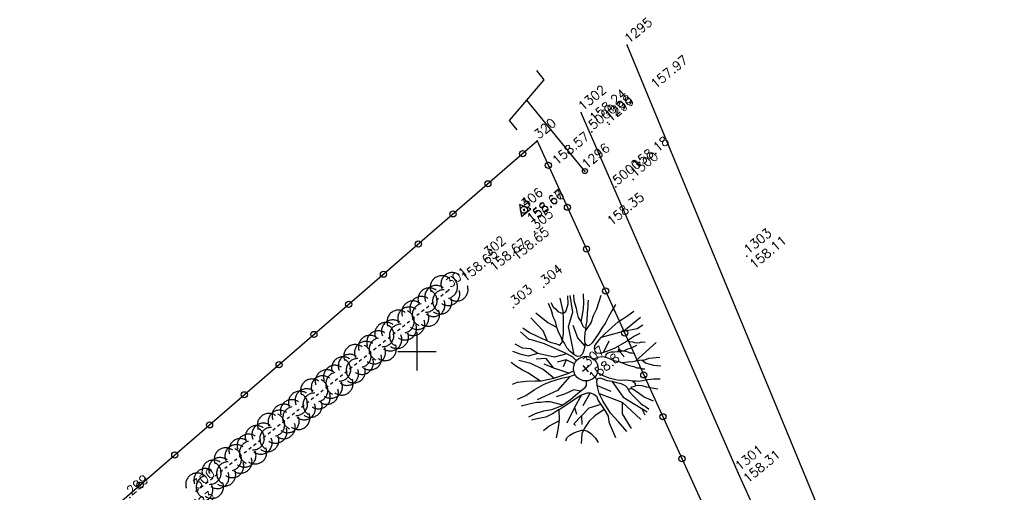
# Model space of a CAD drawing. Header units: feet. Extents: x 529188 to 529675, y 139816 to 140273.
# Tile 111 of 118: x 529487 to 529519, y 140195 to 140211. Entities that reach past the tile are written whole.
import ezdxf
from ezdxf.enums import TextEntityAlignment as Align

# ---------------------------------------------------------------- set-up
doc = ezdxf.new("R2010")
doc.units = ezdxf.units.FT
doc.header["$LTSCALE"] = 2
doc.header["$MEASUREMENT"] = 0
doc.header["$PDSIZE"] = 0.1
doc.linetypes.add('CACHEX2', pattern=[0.75, 0.5, -0.25])
doc.linetypes.add('CONTINU', pattern=[0])
doc.layers.get('0').update_dxf_attribs({"linetype": 'CONTINUOUS'})
for name, color, linetype in [('ARBRES', 70, 'CONTINUOUS'), ('BORDURETTE', 20, 'CONTINUOUS'), ('CARROYAGE', 7, 'CONTINUOUS'), ('CLOTURE', 1, 'CONTINUOUS'), ('HAIE', 80, 'CACHEX2'), ('POLYGO', 241, 'CONTINUOUS'), ('POTEAU_PTT', 214, 'CONTINUOUS'), ('TOPOALT', 3, 'CONTINUOUS'), ('TOPOJIS', 7, 'CONTINUOUS'), ('TOPOJIS-GELE', 7, 'CONTINUOUS'), ('TOPOMAT', 142, 'CONTINUOUS'), ('TROTTOIR', 7, 'CONTINUOUS')]:
    doc.layers.add(name, color=color, linetype=linetype)
doc.styles.get("Standard").update_dxf_attribs({"font": 'ROMANS.SHX'})

# ---------------------------------------------------------------- blocks, each defined once
blk = doc.blocks.new('TCPOINT')
at = {"color": 0}
blk.add_point((0, 0), dxfattribs=at)
at = {"layer": 'TOPOALT'}
blk.add_attdef('ALT', text='', height=0.3, dxfattribs=at).set_placement((0.1, -0.1), align=Align.TOP_LEFT)
at = {"layer": 'TOPOMAT'}
blk.add_attdef('MAT', (0.1, 0.1), '', height=0.3, dxfattribs=at)
blk = doc.blocks.new('191')
for p, q in [((0.138, 0), (-0.138, 0)), ((0, -0.138), (0, 0.138))]:
    blk.add_line(p, q)
for points in [[(-0.075, 0.393), (-0.074, 0.396), (-0.089, 0.56), (-0.173, 0.766), (-0.528, 1.475), (-0.775, 1.847), (-0.826, 1.907), (-0.886, 2.275)], [(-0.742, 2.326), (-0.67, 2.078), (-0.552, 1.827), (-0.425, 1.542), (-0.35, 1.403), (-0.247, 1.264), (-0.17, 1.135), (-0.084, 1.142), (-0.024, 1.176), (0.02, 1.271), (0.074, 1.494), (0.117, 1.641), (0.205, 1.812), (0.25, 1.984), (0.338, 2.172), (0.404, 2.408)], [(-0.395, 1.487), (-0.294, 1.833), (-0.336, 2.418)], [(-0.108, 2.439), (-0.008, 1.951), (0.122, 1.651)], [(0.525, 0.689), (0.444, 0.595), (0.331, 0.51), (0.219, 0.442), (0.116, 0.435), (0.047, 0.478), (-0.012, 0.591), (-0.045, 0.755), (-0.052, 0.918), (-0.016, 1.081), (0.003, 1.202), (0.158, 1.347), (0.324, 1.543), (0.454, 1.698), (0.612, 1.919), (0.804, 2.305)], [(0.486, 2.393), (0.451, 2.231), (0.466, 2.119), (0.475, 2.024), (0.526, 1.92), (0.576, 1.869), (0.68, 1.85), (0.766, 1.91), (0.896, 2.003), (1.048, 2.205)], [(-0.902, 1.372), (-1.197, 1.506), (-1.331, 1.693), (-1.488, 1.936)], [(-0.173, 0.766), (-0.555, 0.944), (-0.902, 1.372), (-0.983, 1.639), (-1.17, 1.827), (-1.275, 2.082)], [(-0.012, 0.591), (0.436, 1.425), (0.837, 1.693), (1.115, 2.172)], [(0.823, 0.995), (0.811, 1.118), (0.855, 1.28), (0.874, 1.436), (0.927, 1.564), (1.005, 1.709), (1.111, 1.95), (1.225, 2.112)], [(0.854, 1.275), (0.986, 1.383), (1.073, 1.468), (1.194, 1.57), (1.299, 1.681), (1.488, 1.936)], [(-1.411, 0.65), (-1.538, 1.071), (-1.63, 1.269), (-1.714, 1.528), (-1.758, 1.695)], [(2.068, 1.003), (1.843, 0.919), (1.644, 0.842), (1.445, 0.75), (1.246, 0.691), (1.065, 0.623), (0.823, 0.557), (0.694, 0.524), (0.564, 0.508), (0.513, 0.542), (0.496, 0.594), (0.505, 0.654), (0.54, 0.714), (0.618, 0.8), (0.723, 0.911), (0.81, 0.98), (0.897, 1.082), (1.027, 1.192), (1.192, 1.373), (1.331, 1.508), (1.418, 1.603), (1.487, 1.671)], [(-1.002, 0.422), (-1.09, 0.864), (-1.277, 1.265), (-1.518, 1.586)], [(0.444, 0.595), (0.436, 0.944), (0.57, 1.345)], [(0.786, 0.961), (1.077, 1.046), (1.285, 1.182), (1.51, 1.284), (1.905, 1.528)], [(-2.169, 1.122), (-2.002, 1.067), (-1.755, 0.91), (-1.524, 0.744), (-1.378, 0.623), (-1.002, 0.422), (-0.522, 0.237), (-0.35, 0.2), (-0.346, 0.201)], [(-0.522, 0.237), (-0.795, 0.677), (-0.795, 1.078), (-1.063, 1.265)], [(-0.795, 0.677), (-0.956, 0.971)], [(-0.18, 0.357), (-0.314, 0.623), (-0.581, 0.757)], [(-1.34, -0.445), (-1.582, -0.097), (-1.703, -0.002), (-1.83, 0.077), (-1.941, 0.164), (-2.155, 0.277), (-2.41, 0.393)], [(-2.356, 0.641), (-2.066, 0.56), (-1.74, 0.531), (-1.389, 0.477), (-1.148, 0.397), (-0.815, 0.265), (-0.566, 0.134), (-0.395, 0.072), (-0.394, 0.072)], [(-0.314, 0.623), (-0.528, 0.516)], [(2.086, -0.23), (1.901, -0.184), (1.591, -0.156), (1.179, -0.091), (0.939, -0.021), (0.784, 0.041), (0.672, 0.085), (0.604, 0.163), (0.597, 0.249), (0.632, 0.326), (0.701, 0.394), (0.813, 0.429), (0.934, 0.452), (1.046, 0.469), (1.192, 0.485), (1.356, 0.492), (1.503, 0.499), (1.649, 0.507), (1.787, 0.514), (1.959, 0.495), (2.157, 0.467), (2.399, 0.457)], [(1.046, 0.469), (1.721, 0.167), (2.436, 0.167)], [(-0.566, 0.134), (-1.17, 0.035), (-1.866, 0.222)], [(0.392, 0.079), (0.465, 0.061), (0.551, 0.035), (0.655, -0.018), (0.722, -0.087), (0.774, -0.174), (0.815, -0.26), (0.858, -0.339), (0.909, -0.417), (0.977, -0.504), (1.028, -0.582), (1.088, -0.685), (1.121, -0.763), (1.19, -0.85), (1.249, -0.937), (1.299, -1.032), (1.385, -1.102), (1.428, -1.171), (1.487, -1.223)], [(0.784, 0.041), (1.159, 0.221)], [(1.721, 0.167), (2.123, -0.047), (2.337, -0.073)], [(-0.249, -0.313), (-0.269, -0.342), (-0.339, -0.427), (-0.434, -0.469), (-0.589, -0.459), (-0.812, -0.457), (-1.027, -0.472), (-1.371, -0.443), (-1.714, -0.329), (-1.945, -0.189), (-2.21, -0.092), (-2.441, -0.038)], [(-2.161, -1.137), (-2.004, -1.005), (-1.734, -0.759), (-1.517, -0.477), (-1.767, -0.449), (-2.015, -0.395), (-2.221, -0.273), (-2.435, -0.179)], [(-0.589, -0.459), (-0.742, -0.286), (-1.063, -0.205), (-1.331, -0.098)], [(0.746, -0.127), (0.817, -0.054), (0.877, -0.054), (0.998, -0.107), (1.066, -0.168), (1.144, -0.213), (1.22, -0.273), (1.289, -0.308), (1.357, -0.377), (1.408, -0.447), (1.442, -0.508), (1.485, -0.551), (1.553, -0.629)], [(1.753, -0.467), (1.641, -0.44), (1.538, -0.405), (1.453, -0.37), (1.331, -0.343), (1.263, -0.3), (1.246, -0.248), (1.247, -0.188), (1.292, -0.109)], [(1.641, -0.161), (1.66, -0.217), (1.728, -0.286), (1.762, -0.347), (1.831, -0.408), (1.899, -0.46), (1.968, -0.487), (2.038, -0.558)], [(-0.65, -0.571), (-1.09, -0.74), (-1.598, -0.981)], [(-1.517, -0.477), (-1.182, -0.514), (-0.839, -0.543), (-0.65, -0.571), (-0.521, -0.614), (-0.453, -0.641), (-0.394, -0.701), (-0.325, -0.805), (-0.3, -0.908), (-0.345, -1.054), (-0.363, -1.209), (-0.383, -1.449), (-0.419, -1.655), (-0.516, -1.818), (-0.551, -1.921), (-0.678, -2.346)], [(-0.263, -2.427), (-0.276, -2.009), (-0.299, -1.628), (-0.235, -1.156), (-0.172, -0.898), (-0.058, -0.658), (0.029, -0.529), (0.09, -0.496), (0.159, -0.522), (0.219, -0.6), (0.294, -0.738), (0.397, -0.851), (0.49, -0.982), (0.575, -1.095), (0.609, -1.172), (0.652, -1.25), (0.651, -1.328), (0.642, -1.396), (0.624, -1.482), (0.631, -1.62), (0.639, -1.741), (0.655, -1.861), (0.671, -1.982), (0.687, -2.094), (0.721, -2.172), (0.758, -2.321)], [(0.944, -1.304), (0.773, -1.121), (0.654, -1.034), (0.551, -0.931), (0.398, -0.723), (0.313, -0.566), (0.254, -0.454), (0.204, -0.344)], [(1.03, -0.586), (1.2, -0.694), (1.337, -0.791), (1.525, -0.896), (1.662, -0.983), (1.816, -1.044), (2.104, -1.238)], [(-2.344, -0.683), (-2.121, -0.686), (-1.889, -0.731), (-1.732, -0.756)], [(-1.09, -0.74), (-1.17, -0.954)], [(-0.394, -0.701), (-0.849, -0.874)], [(-0.172, -0.898), (0.222, -1.596), (0.337, -2.418)], [(-0.058, -0.658), (0.168, -1.088)], [(0.397, -0.851), (0.355, -1.489), (0.655, -2.352)], [(1.42, -0.838), (2.311, -0.789)], [(1.594, -0.94), (1.627, -1.086), (1.712, -1.208), (1.779, -1.303), (1.946, -1.475)], [(-0.363, -1.209), (-0.742, -1.061), (-1.438, -1.141), (-1.438, -1.221)], [(-1.09, -1.101), (-1.25, -1.328)], [(-1.994, -1.409), (-1.911, -1.349), (-1.775, -1.342), (-1.645, -1.361), (-1.508, -1.405), (-1.372, -1.466), (-1.311, -1.51), (-1.244, -1.605), (-1.211, -1.734), (-1.203, -1.829), (-1.195, -1.949), (-1.219, -2.115)], [(-0.379, -1.406), (-0.744, -1.378), (-1.002, -1.392), (-1.26, -1.475), (-1.441, -1.56), (-1.658, -1.792)], [(0.222, -1.596), (-0.019, -1.89), (-0.095, -2.44)], [(1.035, -2.211), (0.887, -1.923), (0.837, -1.742), (0.803, -1.614), (0.762, -1.492), (0.744, -1.449), (0.641, -1.402)], [(0.75, -1.463), (0.754, -1.431), (0.779, -1.406), (0.831, -1.432), (0.926, -1.467), (0.994, -1.511), (1.071, -1.581), (1.147, -1.711), (1.206, -1.772), (1.267, -1.841), (1.403, -1.998)], [(0.915, -1.463), (0.943, -1.381), (0.918, -1.304), (0.97, -1.305), (1.013, -1.339), (1.081, -1.408), (1.184, -1.469), (1.33, -1.549), (1.416, -1.601), (1.501, -1.654), (1.663, -1.788)], [(0.583, -2.144), (0.542, -2.381)]]:
    blk.add_lwpolyline(points)
blk.add_circle((0, 0), 0.4)
blk = doc.blocks.new('269')
for p, q in [((0.035, 0), (-0.035, 0)), ((0, 0.035), (0, -0.035))]:
    blk.add_line(p, q)
blk.add_lwpolyline([(0, 0.231), (-0.2, -0.115), (0.2, -0.115)], close=True)
blk.add_circle((0, 0), 0.113)
blk = doc.blocks.new('376')
at = {"linetype": 'CONTINU', "ltscale": 3}
for p, q in [((0.858, 3.137), (0.858, 3.525)), ((-0.858, 2.835), (0.858, 3.137)), ((0, 0), (0, 2.986)), ((-0.858, 2.441), (-0.858, 2.835))]:
    blk.add_line(p, q, dxfattribs=at)
blk.add_circle((0, 0), 0.0817, dxfattribs=at)
blk = doc.blocks.new('RONDCLOT')
at = {"layer": 'CLOTURE'}
blk.add_circle((0, 0), 0.1, dxfattribs=at)
blk = doc.blocks.new('HAIEBASE')
at = {"layer": 'HAIE'}
for centre, start, end in [((-0.223, 0.05), 14.988, 164.4142), ((0.002, 0.141), 14.988, 164.4142), ((0.227, 0.05), 14.988, 164.4142), ((-0.147, -0.129), 50.5983, 200.0244), ((0.078, 0.086), 243.6198, 27.2304), ((-0.23, -0.099), 196.6108, 340.2213), ((0.022, -0.064), 196.6108, 340.2213), ((0.223, -0.099), 196.6108, 340.2213)]:
    blk.add_arc(centre, 0.25, start, end, dxfattribs=at)

msp = doc.modelspace()

# ---------------------------------------------------------------- linework, layer by layer
at = {"layer": 'BORDURETTE'}
for p, q in [((529510.466, 140196.05), (529505.354, 140207.768)), ((529518.446, 140178.593), (529510.466, 140196.05))]:
    msp.add_line(p, q, dxfattribs=at)
at = {"layer": 'CARROYAGE'}
for p, q in [((529500, 140199.375), (529500, 140200.625)), ((529499.375, 140200), (529500.625, 140200))]:
    msp.add_line(p, q, dxfattribs=at)
at = {"layer": 'CLOTURE', "flags": 128}
msp.add_lwpolyline([(529452.99, 140162.74), (529477.57, 140184.045), (529503.919, 140206.854), (529510.98, 140191.369)], dxfattribs=at)
at = {"layer": 'HAIE', "ltscale": 0.005, "flags": 128}
msp.add_lwpolyline([(529492.797, 140195.446), (529501.04, 140202.008)], dxfattribs=at)
at = {"layer": 'TROTTOIR', "flags": 128}
msp.add_lwpolyline([(529519.353, 140179.734), (529506.856, 140209.97)], dxfattribs=at)

# ---------------------------------------------------------------- block references
at = {"layer": 'ARBRES', "rotation": 39.33073407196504}
msp.add_blockref('191', (529505.503, 140199.438), dxfattribs=at)
at = {"layer": 'CLOTURE'}
for p, rotation in [((529503.444, 140206.443), 40.88040797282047), ((529504.281, 140206.061), 294.5129671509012), ((529502.31, 140205.461), 40.88040797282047), ((529501.175, 140204.479), 40.88040797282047), ((529504.903, 140204.696), 294.5129671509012), ((529500.041, 140203.498), 40.88040797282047), ((529505.525, 140203.332), 294.5129671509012), ((529498.907, 140202.516), 40.88040797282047), ((529506.148, 140201.967), 294.5129671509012), ((529497.773, 140201.534), 40.88040797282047), ((529506.77, 140200.602), 294.5129671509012), ((529496.639, 140200.552), 40.88040797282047), ((529495.505, 140199.571), 40.88040797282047), ((529507.392, 140199.237), 294.5129671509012), ((529494.371, 140198.589), 40.88040797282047), ((529508.015, 140197.872), 294.5129671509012), ((529493.237, 140197.607), 40.88040797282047), ((529492.103, 140196.625), 40.88040797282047), ((529508.637, 140196.508), 294.5129671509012), ((529490.968, 140195.644), 40.88040797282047)]:
    msp.add_blockref('RONDCLOT', p, dxfattribs=dict(at, rotation=rotation))
at = {"layer": 'HAIE', "ltscale": 0.005, "xscale": 1.5, "yscale": 1.5, "zscale": 1.5}
for p, rotation in [((529500.934, 140201.923), 38.52009035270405), ((529500.229, 140201.362), 218.520090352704), ((529499.525, 140200.802), 38.52009035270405), ((529498.821, 140200.241), 218.520090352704), ((529498.117, 140199.681), 38.52009035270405), ((529497.413, 140199.12), 218.520090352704), ((529496.709, 140198.56), 38.52009035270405), ((529496.005, 140197.999), 218.520090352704), ((529495.3, 140197.439), 38.52009035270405), ((529494.596, 140196.878), 218.520090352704), ((529493.892, 140196.318), 38.52009035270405), ((529493.188, 140195.757), 218.520090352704)]:
    msp.add_blockref('HAIEBASE', p, dxfattribs=dict(at, rotation=rotation))
at = {"layer": 'POLYGO', "rotation": 39.33073407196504}
msp.add_blockref('269', (529503.485, 140204.611), dxfattribs=at)
at = {"layer": 'POTEAU_PTT', "rotation": 39.33073407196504}
msp.add_blockref('376', (529505.471, 140205.876), dxfattribs=at)
at = {"layer": 'TOPOJIS'}
ref = msp.add_blockref('TCPOINT', (529506.856, 140209.97, 157.969), dxfattribs=at)
ref.add_attrib('MAT', '1295', (529506.906, 140210.02, 157.969), dxfattribs={"layer": 'TOPOMAT', "height": 0.3, "rotation": 39.3307})
ref.add_attrib('ALT', '157.97', dxfattribs={"layer": 'TOPOALT', "height": 0.3, "rotation": 39.3307}).set_placement((529507.58, 140208.775, 157.969), align=Align.TOP_LEFT)
ref = msp.add_blockref('TCPOINT', (529505.354, 140207.768, 158.236), dxfattribs=at)
ref.add_attrib('MAT', '1302', (529505.404, 140207.818, 158.236), dxfattribs={"layer": 'TOPOMAT', "height": 0.3, "rotation": 39.3307})
ref.add_attrib('ALT', '158.24', dxfattribs={"layer": 'TOPOALT', "height": 0.3, "rotation": 39.3307}).set_placement((529505.58, 140207.676, 158.236), align=Align.TOP_LEFT)
ref = msp.add_blockref('TCPOINT', (529506.209, 140207.452), dxfattribs=at)
ref.add_attrib('MAT', '1298', (529506.259, 140207.502), dxfattribs={"layer": 'TOPOMAT', "height": 0.3, "rotation": 39.3307})
ref = msp.add_blockref('TCPOINT', (529506.262, 140207.405, 158.181), dxfattribs=at)
ref.add_attrib('MAT', '1299', (529506.312, 140207.455, 158.181), dxfattribs={"layer": 'TOPOMAT', "height": 0.3, "rotation": 39.3307})
ref.add_attrib('ALT', '158.18', dxfattribs={"layer": 'TOPOALT', "height": 0.3, "rotation": 39.3307}).set_placement((529506.959, 140206.142, 158.181), align=Align.TOP_LEFT)
ref = msp.add_blockref('TCPOINT', (529505.694, 140207.157), dxfattribs=at)
ref.add_attrib('MAT', '5000', (529505.744, 140207.207), dxfattribs={"layer": 'TOPOMAT', "height": 0.3, "rotation": 39.3307})
ref = msp.add_blockref('TCPOINT', (529503.919, 140206.854, 158.572), dxfattribs=at)
ref.add_attrib('MAT', '320', (529503.969, 140206.904, 158.572), dxfattribs={"layer": 'TOPOMAT', "height": 0.3, "rotation": 39.3307})
ref.add_attrib('ALT', '158.57', dxfattribs={"layer": 'TOPOALT', "height": 0.3, "rotation": 39.3307}).set_placement((529504.366, 140206.285, 158.572), align=Align.TOP_LEFT)
ref = msp.add_blockref('TCPOINT', (529505.471, 140205.876, 158.348), dxfattribs=at)
ref.add_attrib('MAT', '1296', (529505.521, 140205.926, 158.348), dxfattribs={"layer": 'TOPOMAT', "height": 0.3, "rotation": 39.3307})
ref.add_attrib('ALT', '158.35', dxfattribs={"layer": 'TOPOALT', "height": 0.3, "rotation": 39.3307}).set_placement((529506.153, 140204.312, 158.348), align=Align.TOP_LEFT)
ref = msp.add_blockref('TCPOINT', (529506.48, 140205.356), dxfattribs=at)
ref.add_attrib('MAT', '5000', (529506.53, 140205.406), dxfattribs={"layer": 'TOPOMAT', "height": 0.3, "rotation": 39.3307})
ref = msp.add_blockref('TCPOINT', (529507.049, 140205.604), dxfattribs=at)
ref.add_attrib('MAT', '1300', (529507.099, 140205.654), dxfattribs={"layer": 'TOPOMAT', "height": 0.3, "rotation": 39.3307})
ref = msp.add_blockref('TCPOINT', (529503.825, 140203.896, 158.646), dxfattribs=at)
ref.add_attrib('MAT', '305', (529503.875, 140203.946, 158.646), dxfattribs={"layer": 'TOPOMAT', "height": 0.3, "rotation": 39.3307})
ref.add_attrib('ALT', '158.65', dxfattribs={"layer": 'TOPOALT', "height": 0.3, "rotation": 39.3307}).set_placement((529503.059, 140203.18, 158.646), align=Align.TOP_LEFT)
ref = msp.add_blockref('TCPOINT', (529510.748, 140203.1, 158.107), dxfattribs=at)
ref.add_attrib('MAT', '1303', (529510.798, 140203.15, 158.107), dxfattribs={"layer": 'TOPOMAT', "height": 0.3, "rotation": 39.3307})
ref.add_attrib('ALT', '158.11', dxfattribs={"layer": 'TOPOALT', "height": 0.3, "rotation": 39.3307}).set_placement((529510.798, 140202.9, 158.107), align=Align.TOP_LEFT)
ref = msp.add_blockref('TCPOINT', (529501.04, 140202.008, 158.645), dxfattribs=at)
ref.add_attrib('MAT', '301', (529501.09, 140202.058, 158.645), dxfattribs={"layer": 'TOPOMAT', "height": 0.3, "rotation": 39.3307})
ref.add_attrib('ALT', '158.65', dxfattribs={"layer": 'TOPOALT', "height": 0.3, "rotation": 39.3307}).set_placement((529501.384, 140202.475, 158.645), align=Align.TOP_LEFT)
ref = msp.add_blockref('TCPOINT', (529504.129, 140202.093), dxfattribs=at)
ref.add_attrib('MAT', '304', (529504.179, 140202.143), dxfattribs={"layer": 'TOPOMAT', "height": 0.3, "rotation": 39.3307})
ref = msp.add_blockref('TCPOINT', (529503.146, 140201.431), dxfattribs=at)
ref.add_attrib('MAT', '303', (529503.196, 140201.481), dxfattribs={"layer": 'TOPOMAT', "height": 0.3, "rotation": 39.3307})
ref = msp.add_blockref('TCPOINT', (529510.466, 140196.05, 158.314), dxfattribs=at)
ref.add_attrib('MAT', '1301', (529510.516, 140196.1, 158.314), dxfattribs={"layer": 'TOPOMAT', "height": 0.3, "rotation": 39.3307})
ref.add_attrib('ALT', '158.31', dxfattribs={"layer": 'TOPOALT', "height": 0.3, "rotation": 39.3307}).set_placement((529510.591, 140195.927, 158.314), align=Align.TOP_LEFT)
ref = msp.add_blockref('TCPOINT', (529490.634, 140195.247, 158.916), dxfattribs=at)
ref.add_attrib('MAT', '299', (529490.684, 140195.297, 158.916), dxfattribs={"layer": 'TOPOMAT', "height": 0.3, "rotation": 39.3307})
ref.add_attrib('ALT', '158.92', dxfattribs={"layer": 'TOPOALT', "height": 0.3, "rotation": 39.3307}).set_placement((529489.411, 140193.945, 158.916), align=Align.TOP_LEFT)
at = {"layer": 'TOPOJIS-GELE'}
ref = msp.add_blockref('TCPOINT', (529503.493, 140204.59, 158.659), dxfattribs=at)
ref.add_attrib('MAT', '306', (529503.543, 140204.64, 158.659), dxfattribs={"layer": 'TOPOMAT', "height": 0.3, "rotation": 39.3307})
ref.add_attrib('ALT', '158.66', dxfattribs={"layer": 'TOPOALT', "height": 0.3, "rotation": 39.3307}).set_placement((529503.543, 140204.39, 158.659), align=Align.TOP_LEFT)
ref = msp.add_blockref('TCPOINT', (529503.485, 140204.611, 158.671), dxfattribs=at)
ref.add_attrib('MAT', '4', (529503.535, 140204.661, 158.671), dxfattribs={"layer": 'TOPOMAT', "height": 0.3, "rotation": 39.3307})
ref.add_attrib('ALT', '158.67', dxfattribs={"layer": 'TOPOALT', "height": 0.3, "rotation": 39.3307}).set_placement((529503.535, 140204.411, 158.671), align=Align.TOP_LEFT)
ref = msp.add_blockref('TCPOINT', (529502.276, 140203.022, 158.672), dxfattribs=at)
ref.add_attrib('MAT', '302', (529502.326, 140203.072, 158.672), dxfattribs={"layer": 'TOPOMAT', "height": 0.3, "rotation": 39.3307})
ref.add_attrib('ALT', '158.67', dxfattribs={"layer": 'TOPOALT', "height": 0.3, "rotation": 39.3307}).set_placement((529502.326, 140202.822, 158.672), align=Align.TOP_LEFT)
ref = msp.add_blockref('TCPOINT', (529505.503, 140199.438, 158.81), dxfattribs=at)
ref.add_attrib('MAT', '307', (529505.553, 140199.488, 158.81), dxfattribs={"layer": 'TOPOMAT', "height": 0.3, "rotation": 39.3307})
ref.add_attrib('ALT', '158.81', dxfattribs={"layer": 'TOPOALT', "height": 0.3, "rotation": 39.3307}).set_placement((529505.553, 140199.238, 158.81), align=Align.TOP_LEFT)
ref = msp.add_blockref('TCPOINT', (529492.797, 140195.446, 158.832), dxfattribs=at)
ref.add_attrib('MAT', '300', (529492.847, 140195.496, 158.832), dxfattribs={"layer": 'TOPOMAT', "height": 0.3, "rotation": 39.3307})
ref.add_attrib('ALT', '158.83', dxfattribs={"layer": 'TOPOALT', "height": 0.3, "rotation": 39.3307}).set_placement((529492.135, 140194.588, 158.832), align=Align.TOP_LEFT)

doc.saveas('drawing.dxf')
